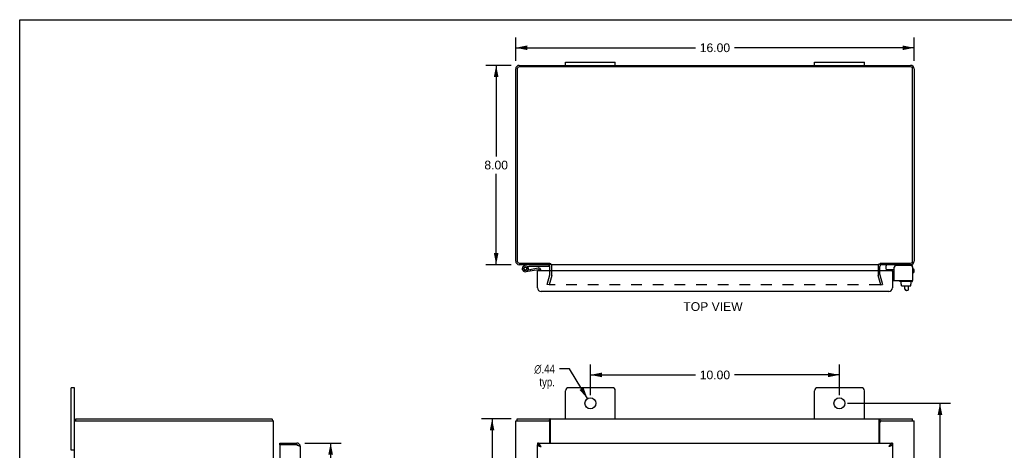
# Model space of a CAD drawing. Header units: inches. Extents: x 0 to 79.1, y 0 to 51.2.
# Tile 3 of 4: x 0 to 39.5, y 33.9 to 51.2. Entities that reach past the tile are written whole.
import ezdxf

# ---------------------------------------------------------------- set-up
doc = ezdxf.new("R2010")
doc.units = ezdxf.units.IN
doc.header["$LTSCALE"] = 4.348837
doc.header["$MEASUREMENT"] = 0
doc.linetypes.add('HIDDEN', pattern=[0.2, 0.1, -0.1])
doc.layers.get('0').update_dxf_attribs({"linetype": 'CONTINUOUS'})
for name, color, linetype in [('DEFAULT_2', 8, 'HIDDEN'), ('DIMENSIONS', 7, 'CONTINUOUS'), ('DOOR_ASSEMBLY', 7, 'CONTINUOUS')]:
    doc.layers.add(name, color=color, linetype=linetype)
doc.styles.get("Standard").update_dxf_attribs({"font": 'arial.ttf'})
doc.styles.add('TEXTSTYLE_1', font='gdt', dxfattribs={"width": 0.8})
doc.dimstyles.new('DIMSTYLE_1', dxfattribs={"dimtxt": 0.348837, "dimasz": 0.465116, "dimexe": 0.09, "dimexo": 0.07, "dimgap": 0.0375, "dimtad": 0, "dimtih": 1, "dimtoh": 1, "dimzin": 4, "dimdsep": 46, "dimtxsty": 'Standard', "dimblk": '_FILLED', "dimblk1": '_FILLED', "dimblk2": '_FILLED', "dimcen": 0.09, "dimazin": 1, "dimtfac": 1, "dimtdec": 3, "dimtofl": 0, "dimtmove": 0, "dimatfit": 3, "dimldrblk": '_FILLED', "dimfxl": 0, "dimtolj": 1, "dimtzin": 4, "dimarcsym": 0})
doc.dimstyles.new('DIMSTYLE_2', dxfattribs={"dimtxt": 0.348837, "dimasz": 0.465116, "dimexe": 0.09, "dimexo": 0.07, "dimgap": 0.09, "dimtad": 0, "dimtih": 1, "dimtoh": 1, "dimzin": 4, "dimdsep": 46, "dimtxsty": 'Standard', "dimblk": '_FILLED', "dimblk1": '_FILLED', "dimblk2": '_FILLED', "dimcen": 0.09, "dimazin": 1, "dimtfac": 1, "dimtdec": 3, "dimtofl": 0, "dimtmove": 0, "dimatfit": 1, "dimldrblk": '_FILLED', "dimfxl": 0, "dimtolj": 1, "dimtzin": 4, "dimarcsym": 0})

# ---------------------------------------------------------------- blocks, each defined once
blk = doc.blocks.new('_FILLED')
at = {"color": 0, "linetype": 'ByBlock'}
blk.add_solid([(0, 0), (-1, 0.2), (-1, -0.2)], dxfattribs=at)
blk = doc.blocks.new('*D1')
at = {"layer": 'DIMENSIONS', "color": 2, "linetype": 'Continuous'}
for p, q in [((19.915, 49.51), (19.915, 50.455)), ((35.915, 49.51), (35.915, 50.455)), ((19.915, 50.036), (27.132, 50.036)), ((35.915, 50.036), (28.699, 50.036))]:
    blk.add_line(p, q, dxfattribs=at)
at = {"layer": 'DIMENSIONS', "color": 2, "linetype": 'Continuous', "xscale": 0.4651162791, "yscale": 0.4651162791, "zscale": 0.4651162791, "rotation": 180}
blk.add_blockref('_FILLED', (19.915, 50.036), dxfattribs=at)
at = {"layer": 'DIMENSIONS', "color": 2, "linetype": 'Continuous', "xscale": 0.4651162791, "yscale": 0.4651162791, "zscale": 0.4651162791}
blk.add_blockref('_FILLED', (35.915, 50.036), dxfattribs=at)
at = {"layer": 'DIMENSIONS', "color": 2, "linetype": 'Continuous', "insert": (27.915, 50.211), "char_height": 0.3488, "width": 1.21899, "attachment_point": 2, "line_spacing_factor": 0.9}
blk.add_mtext('16.00', dxfattribs=at)
blk = doc.blocks.new('*D2')
at = {"layer": 'DIMENSIONS', "color": 2, "linetype": 'Continuous'}
for p, q in [((19.735, 49.33), (18.714, 49.33)), ((19.132, 49.33), (19.132, 45.679)), ((19.132, 41.33), (19.132, 44.981)), ((19.735, 41.33), (18.714, 41.33))]:
    blk.add_line(p, q, dxfattribs=at)
at = {"layer": 'DIMENSIONS', "color": 2, "linetype": 'Continuous', "xscale": 0.4651162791, "yscale": 0.4651162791, "zscale": 0.4651162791}
for p, rotation in [((19.132, 49.33), 90), ((19.132, 41.33), 270)]:
    blk.add_blockref('_FILLED', p, dxfattribs=dict(at, rotation=rotation))
at = {"layer": 'DIMENSIONS', "color": 2, "linetype": 'Continuous', "insert": (19.132, 45.504), "char_height": 0.3488, "width": 0.94796, "attachment_point": 2, "line_spacing_factor": 0.9}
blk.add_mtext('8.00', dxfattribs=at)
blk = doc.blocks.new('*D3')
at = {"layer": 'DIMENSIONS', "color": 2, "linetype": 'Continuous'}
for p, q in [((11.451, 34.174), (12.904, 34.174)), ((12.485, 34.174), (12.485, 25.699)), ((12.485, 16.111), (12.485, 24.478)), ((11.451, 16.111), (12.904, 16.111))]:
    blk.add_line(p, q, dxfattribs=at)
at = {"layer": 'DIMENSIONS', "color": 2, "linetype": 'Continuous', "xscale": 0.4651162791, "yscale": 0.4651162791, "zscale": 0.4651162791}
for p, rotation in [((12.485, 34.174), 90), ((12.485, 16.111), 270)]:
    blk.add_blockref('_FILLED', p, dxfattribs=dict(at, rotation=rotation))
at = {"layer": 'DIMENSIONS', "color": 2, "linetype": 'Continuous', "insert": (12.485, 25.525), "char_height": 0.3488, "width": 1.46019, "attachment_point": 2, "line_spacing_factor": 0.9}
blk.add_mtext('18.06\\PDOOR', dxfattribs=at)
blk = doc.blocks.new('*D6')
at = {"layer": 'DIMENSIONS', "color": 2, "linetype": 'Continuous'}
for p, q in [((22.075, 37.147), (21.668, 37.147)), ((22.802, 35.955), (22.075, 37.147))]:
    blk.add_line(p, q, dxfattribs=at)
at = {"layer": 'DIMENSIONS', "color": 2, "linetype": 'Continuous', "xscale": 0.4651162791, "yscale": 0.4651162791, "zscale": 0.4651162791, "rotation": 301.3742308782}
blk.add_blockref('_FILLED', (22.802, 35.955), dxfattribs=at)
at = {"layer": 'DIMENSIONS', "color": 2, "linetype": 'Continuous', "insert": (21.493, 37.321), "char_height": 0.34884, "width": 1.14204, "attachment_point": 3, "line_spacing_factor": 0.9, "style": 'TEXTSTYLE_1'}
blk.add_mtext('{\\fgdt;n}\\fArial;.44\\Ptyp.', dxfattribs=at)
blk = doc.blocks.new('*D7')
at = {"layer": 'DIMENSIONS', "color": 2, "linetype": 'Continuous'}
for p, q in [((22.915, 36.093), (22.915, 37.327)), ((32.915, 36.093), (32.915, 37.327)), ((22.915, 36.908), (27.132, 36.908)), ((32.915, 36.908), (28.699, 36.908))]:
    blk.add_line(p, q, dxfattribs=at)
at = {"layer": 'DIMENSIONS', "color": 2, "linetype": 'Continuous', "xscale": 0.4651162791, "yscale": 0.4651162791, "zscale": 0.4651162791, "rotation": 180}
blk.add_blockref('_FILLED', (22.915, 36.908), dxfattribs=at)
at = {"layer": 'DIMENSIONS', "color": 2, "linetype": 'Continuous', "xscale": 0.4651162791, "yscale": 0.4651162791, "zscale": 0.4651162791}
blk.add_blockref('_FILLED', (32.915, 36.908), dxfattribs=at)
at = {"layer": 'DIMENSIONS', "color": 2, "linetype": 'Continuous', "insert": (27.915, 37.082), "char_height": 0.3488, "width": 1.21899, "attachment_point": 2, "line_spacing_factor": 0.9}
blk.add_mtext('10.00', dxfattribs=at)
blk = doc.blocks.new('*D8')
at = {"layer": 'DIMENSIONS', "color": 2, "linetype": 'Continuous'}
for p, q in [((33.241, 35.768), (37.369, 35.768)), ((36.951, 35.768), (36.951, 25.523)), ((36.951, 14.58), (36.951, 24.825)), ((33.241, 14.58), (37.369, 14.58))]:
    blk.add_line(p, q, dxfattribs=at)
at = {"layer": 'DIMENSIONS', "color": 2, "linetype": 'Continuous', "xscale": 0.4651162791, "yscale": 0.4651162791, "zscale": 0.4651162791}
for p, rotation in [((36.951, 35.768), 90), ((36.951, 14.58), 270)]:
    blk.add_blockref('_FILLED', p, dxfattribs=dict(at, rotation=rotation))
at = {"layer": 'DIMENSIONS', "color": 2, "linetype": 'Continuous', "insert": (36.951, 25.349), "char_height": 0.3488, "width": 1.21899, "attachment_point": 2, "line_spacing_factor": 0.9}
blk.add_mtext('21.19', dxfattribs=at)
blk = doc.blocks.new('*D9')
at = {"layer": 'DIMENSIONS', "color": 2, "linetype": 'Continuous'}
for p, q in [((19.733, 35.143), (18.549, 35.143)), ((18.968, 35.143), (18.968, 25.492)), ((18.968, 15.143), (18.968, 24.794)), ((19.733, 15.143), (18.549, 15.143))]:
    blk.add_line(p, q, dxfattribs=at)
at = {"layer": 'DIMENSIONS', "color": 2, "linetype": 'Continuous', "xscale": 0.4651162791, "yscale": 0.4651162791, "zscale": 0.4651162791}
for p, rotation in [((18.968, 35.143), 90), ((18.968, 15.143), 270)]:
    blk.add_blockref('_FILLED', p, dxfattribs=dict(at, rotation=rotation))
at = {"layer": 'DIMENSIONS', "color": 2, "linetype": 'Continuous', "insert": (18.968, 25.317), "char_height": 0.3488, "width": 1.21899, "attachment_point": 2, "line_spacing_factor": 0.9}
blk.add_mtext('20.00', dxfattribs=at)

msp = doc.modelspace()

# ---------------------------------------------------------------- linework, layer by layer
at = {"color": 7, "linetype": 'Continuous'}
for p, q in [((0, 0), (0, 51.163)), ((0, 51.163), (79.07, 51.163)), ((21.915, 49.33), (21.915, 49.465)), ((21.915, 49.465), (23.915, 49.465)), ((23.915, 49.33), (23.915, 49.465)), ((31.915, 49.33), (31.915, 49.465)), ((31.915, 49.465), (33.915, 49.465)), ((33.915, 49.33), (33.915, 49.465)), ((21.29, 41.391), (21.29, 41.33)), ((34.791, 41.152), (34.791, 41.29)), ((34.801, 41.142), (35.117, 41.142)), ((35.854, 41.25), (35.854, 41.236)), ((35.04, 40.796), (35.117, 40.796)), ((35.335, 40.662), (35.335, 40.682)), ((35.832, 40.652), (35.345, 40.652)), ((35.387, 40.545), (35.387, 40.652)), ((35.387, 40.545), (35.403, 40.545)), ((35.402, 40.487), (35.402, 40.545)), ((35.403, 40.487), (35.403, 40.545)), ((35.413, 40.477), (35.769, 40.477)), ((35.546, 40.353), (35.546, 40.477)), ((35.686, 40.353), (35.686, 40.477)), ((35.796, 40.545), (35.779, 40.545)), ((35.779, 40.487), (35.779, 40.545)), ((35.78, 40.487), (35.78, 40.545)), ((35.796, 40.545), (35.796, 40.652)), ((35.842, 40.662), (35.842, 40.682)), ((35.626, 40.293), (35.606, 40.293)), ((2.062, 33.893), (2.062, 36.393)), ((2.197, 36.393), (2.062, 36.393)), ((2.26, 35.068), (2.26, 35.143)), ((19.978, 35.068), (19.978, 35.143)), ((21.23, 35.068), (21.287, 35.068)), ((21.287, 35.068), (21.287, 35.143)), ((34.544, 35.068), (34.544, 35.143)), ((34.544, 35.068), (34.6, 35.068)), ((35.852, 35.068), (35.852, 35.143)), ((2.197, 33.893), (2.062, 33.893))]:
    msp.add_line(p, q, dxfattribs=at)
at = {"color": 3, "linetype": 'Continuous'}
for p, q in [((19.915, 41.475), (19.915, 49.185)), ((19.978, 49.187), (19.978, 41.473)), ((35.772, 49.267), (20.058, 49.267)), ((20.06, 49.33), (35.77, 49.33)), ((35.852, 41.473), (35.852, 49.187)), ((35.915, 49.185), (35.915, 41.475)), ((20.058, 41.393), (21.287, 41.393)), ((21.29, 41.33), (20.06, 41.33)), ((21.29, 41.082), (21.29, 41.26)), ((34.513, 41.33), (21.317, 41.33)), ((21.365, 41.082), (21.365, 41.26)), ((34.465, 41.26), (34.465, 41.082)), ((35.77, 41.33), (34.54, 41.33)), ((34.54, 41.082), (34.54, 41.26)), ((34.544, 41.393), (35.772, 41.393)), ((35.117, 40.692), (35.117, 41.236)), ((35.794, 41.296), (35.177, 41.296)), ((35.854, 41.236), (35.854, 40.692)), ((35.04, 40.692), (35.854, 40.692)), ((2.197, 13.893), (2.197, 36.393)), ((23.79, 36.393), (22.04, 36.393)), ((33.79, 36.393), (32.04, 36.393)), ((21.915, 35.143), (21.915, 36.268)), ((23.915, 35.143), (23.915, 36.268)), ((31.915, 35.143), (31.915, 36.268)), ((33.915, 35.143), (33.915, 36.268)), ((2.197, 35.068), (10.197, 35.068)), ((2.26, 35.143), (10.134, 35.143)), ((10.146, 35.12), (10.144, 35.127)), ((10.197, 15.218), (10.197, 35.068)), ((19.915, 15.218), (19.915, 35.068)), ((19.915, 35.068), (21.23, 35.068)), ((19.978, 35.143), (35.852, 35.143)), ((21.29, 34.174), (21.29, 35.008)), ((21.309, 35.116), (21.306, 35.122)), ((21.317, 34.174), (21.317, 35.1)), ((34.513, 34.174), (34.513, 35.1)), ((34.54, 34.174), (34.54, 35.008)), ((34.6, 35.068), (35.915, 35.068)), ((35.915, 25.893), (35.915, 35.068))]:
    msp.add_line(p, q, dxfattribs=at)
for points in [[(10.144, 35.127), (10.144, 35.129), (10.143, 35.131), (10.143, 35.132), (10.142, 35.134), (10.142, 35.135), (10.141, 35.137), (10.14, 35.138), (10.14, 35.139), (10.139, 35.14), (10.138, 35.141), (10.138, 35.141), (10.137, 35.142), (10.136, 35.142), (10.136, 35.143), (10.135, 35.143), (10.134, 35.143)], [(10.155, 35.1), (10.154, 35.101), (10.153, 35.102), (10.153, 35.104), (10.152, 35.105), (10.151, 35.107), (10.15, 35.109), (10.149, 35.111), (10.148, 35.113), (10.148, 35.116), (10.147, 35.118), (10.146, 35.12)], [(21.306, 35.122), (21.305, 35.125), (21.304, 35.127), (21.303, 35.129), (21.302, 35.131), (21.301, 35.132), (21.3, 35.134), (21.299, 35.135), (21.298, 35.137), (21.297, 35.138), (21.296, 35.139), (21.295, 35.14), (21.294, 35.141), (21.293, 35.141), (21.292, 35.142), (21.291, 35.142), (21.29, 35.143), (21.289, 35.143), (21.287, 35.143)], [(21.317, 35.1), (21.317, 35.101), (21.316, 35.102), (21.315, 35.104), (21.314, 35.105), (21.313, 35.107), (21.312, 35.109), (21.311, 35.111), (21.31, 35.113), (21.309, 35.116)], [(34.513, 35.1), (34.514, 35.101), (34.515, 35.102), (34.516, 35.104), (34.517, 35.105), (34.518, 35.107), (34.519, 35.109), (34.52, 35.111), (34.521, 35.113), (34.522, 35.116)], [(34.522, 35.116), (34.525, 35.122), (34.526, 35.125), (34.527, 35.127), (34.528, 35.129), (34.529, 35.131), (34.53, 35.132), (34.531, 35.134), (34.532, 35.135), (34.533, 35.137), (34.534, 35.138), (34.535, 35.139), (34.536, 35.14), (34.537, 35.141), (34.538, 35.141), (34.539, 35.142), (34.54, 35.142), (34.541, 35.143), (34.542, 35.143), (34.544, 35.143)]]:
    msp.add_lwpolyline(points, dxfattribs=at)
at = {"color": 7, "linetype": 'Continuous'}
for points in [[(21.298, 35.06), (21.297, 35.061), (21.296, 35.062), (21.295, 35.064), (21.294, 35.065), (21.293, 35.066), (21.292, 35.066), (21.291, 35.067), (21.29, 35.067), (21.289, 35.068), (21.288, 35.068), (21.287, 35.068)], [(21.317, 35.047), (21.316, 35.047), (21.315, 35.047), (21.314, 35.047), (21.313, 35.047), (21.312, 35.047), (21.311, 35.047), (21.31, 35.048), (21.309, 35.048), (21.308, 35.049), (21.307, 35.05), (21.306, 35.051), (21.305, 35.052), (21.304, 35.053), (21.303, 35.054), (21.302, 35.055), (21.301, 35.056), (21.3, 35.057), (21.298, 35.06)], [(34.513, 35.047), (34.515, 35.047), (34.516, 35.047), (34.517, 35.047), (34.518, 35.047), (34.519, 35.047), (34.52, 35.047), (34.521, 35.048), (34.522, 35.048), (34.523, 35.049), (34.524, 35.05), (34.525, 35.051), (34.526, 35.052), (34.527, 35.053), (34.528, 35.054), (34.529, 35.055), (34.53, 35.056), (34.531, 35.057)], [(34.531, 35.057), (34.533, 35.06), (34.534, 35.061), (34.535, 35.062), (34.536, 35.064), (34.537, 35.065), (34.538, 35.066), (34.539, 35.066), (34.54, 35.067), (34.541, 35.067), (34.542, 35.068), (34.543, 35.068), (34.544, 35.068)]]:
    msp.add_lwpolyline(points, dxfattribs=at)
at = {"color": 3, "linetype": 'Continuous'}
for centre in [(22.915, 35.768), (32.915, 35.768)]:
    msp.add_circle(centre, 0.219, dxfattribs=at)
for centre, radius, start, end in [((20.06, 49.185), 0.145, 90, 180), ((20.058, 49.187), 0.08, 90, 180), ((35.77, 49.185), 0.145, 0, 90), ((35.772, 49.187), 0.08, 0, 90), ((20.06, 41.475), 0.145, 180, 270), ((20.058, 41.473), 0.08, 180, 270), ((21.22, 41.26), 0.07, 0, 84.4576), ((34.61, 41.26), 0.07, 95.5423, 180), ((35.177, 41.236), 0.06, 90, 180), ((35.77, 41.475), 0.145, 270, 360), ((35.772, 41.473), 0.08, 270, 360), ((35.794, 41.236), 0.06, 0, 90), ((22.04, 36.268), 0.125, 90, 180), ((23.79, 36.268), 0.125, 0, 90), ((32.04, 36.268), 0.125, 90, 180), ((33.79, 36.268), 0.125, 0, 90), ((10.052, 34.998), 0.145, 28.8736, 44.6014), ((21.23, 35.008), 0.06, 0, 90), ((34.6, 35.008), 0.06, 90, 180)]:
    msp.add_arc(centre, radius, start, end, dxfattribs=at)
at = {"color": 7, "linetype": 'Continuous'}
for centre, radius, start, end in [((21.22, 41.26), 0.145, 48.0118, 51.2451), ((21.22, 41.26), 0.145, 0, 23.8704), ((34.61, 41.26), 0.145, 156.1296, 180), ((34.61, 41.26), 0.145, 128.7549, 131.964), ((34.831, 41.29), 0.04, 90, 180), ((34.801, 41.152), 0.01, 180, 270), ((35.774, 41.25), 0.08, 0, 90), ((35.345, 40.682), 0.01, 90, 180), ((35.345, 40.662), 0.01, 180, 270), ((35.606, 40.353), 0.06, 180, 270), ((35.626, 40.353), 0.06, 270, 360), ((35.832, 40.682), 0.01, 0, 90), ((35.832, 40.662), 0.01, 270, 360)]:
    msp.add_arc(centre, radius, start, end, dxfattribs=at)
for centre, major_axis, ratio, start_param, end_param in [((35.413, 40.487), (-0.0111, 0), 0.898834, 6.283185, 7.853982), ((35.414, 40.487), (0.0112, 0), 0.889134, -3.141593, -1.570796), ((35.768, 40.487), (0.0114, 0), 0.875492, -1.570796, 0), ((35.769, 40.487), (-0.0113, 0), 0.88616, 7.853982, 9.424778)]:
    msp.add_ellipse(centre, major_axis=major_axis, ratio=ratio, start_param=start_param, end_param=end_param, dxfattribs=at)
at = {"layer": 'DEFAULT_2', "color": 8, "linetype": 'HIDDEN'}
for p, q in [((21.186, 40.537), (21.289, 40.921)), ((21.362, 40.902), (21.259, 40.517)), ((21.29, 40.931), (21.29, 41.082)), ((21.365, 40.931), (21.365, 41.082)), ((34.465, 41.082), (34.465, 40.931)), ((34.572, 40.517), (34.469, 40.902)), ((34.54, 40.931), (34.54, 41.082)), ((34.542, 40.921), (34.645, 40.537)), ((21.259, 40.517), (21.186, 40.537)), ((34.549, 40.517), (21.282, 40.517)), ((34.572, 40.517), (34.645, 40.537))]:
    msp.add_line(p, q, dxfattribs=at)
for points in [[(21.267, 40.535), (21.267, 40.534), (21.267, 40.533), (21.267, 40.532)], [(21.267, 40.532), (21.267, 40.531), (21.267, 40.529), (21.267, 40.528), (21.267, 40.527), (21.268, 40.526), (21.268, 40.525), (21.269, 40.524), (21.27, 40.523), (21.271, 40.522), (21.271, 40.521), (21.272, 40.52), (21.273, 40.52), (21.274, 40.519), (21.276, 40.518)], [(21.282, 40.517), (21.28, 40.517), (21.279, 40.517), (21.278, 40.518), (21.277, 40.518), (21.276, 40.518)], [(34.564, 40.532), (34.564, 40.531), (34.564, 40.529), (34.564, 40.528), (34.563, 40.527), (34.563, 40.526), (34.562, 40.525), (34.562, 40.524), (34.561, 40.523), (34.56, 40.522), (34.559, 40.521), (34.558, 40.52), (34.557, 40.52), (34.556, 40.519), (34.555, 40.518), (34.554, 40.518), (34.553, 40.518), (34.552, 40.517), (34.551, 40.517), (34.549, 40.517)], [(34.564, 40.535), (34.564, 40.534), (34.564, 40.533), (34.564, 40.532)]]:
    msp.add_lwpolyline(points, dxfattribs=at)
for centre, radius, start, end in [((21.22, 41.26), 0.145, 23.8704, 48.0118), ((34.61, 41.26), 0.145, 131.964, 156.1296), ((21.25, 40.931), 0.04, 345, 360), ((21.25, 40.931), 0.115, 345, 360), ((34.58, 40.931), 0.115, 180, 195), ((34.58, 40.931), 0.04, 180, 195)]:
    msp.add_arc(centre, radius, start, end, dxfattribs=at)
at = {"layer": 'DOOR_ASSEMBLY', "color": 7, "linetype": 'Continuous'}
for p, q in [((20.463, 41.33), (20.282, 41.298)), ((20.292, 41.24), (20.463, 41.27)), ((20.328, 41.052), (20.83, 41.141)), ((20.405, 41.248), (20.357, 41.213)), ((20.363, 41.146), (20.362, 41.146)), ((20.42, 41.129), (20.82, 41.2)), ((20.463, 41.27), (21.263, 41.27)), ((20.497, 41.143), (20.507, 41.084)), ((20.729, 41.266), (20.729, 41.27)), ((20.729, 41.266), (20.985, 41.266)), ((20.985, 41.266), (20.985, 41.27)), ((21.263, 41.27), (21.263, 41.315)), ((34.884, 41.082), (34.884, 41.124)), ((34.98, 41.092), (34.98, 41.142)), ((35.854, 41.154), (35.885, 41.154)), ((35.915, 41.044), (35.915, 41.124)), ((20.315, 41.111), (20.325, 41.113)), ((20.806, 41.082), (20.79, 41.082)), ((20.865, 41.082), (20.865, 41.111)), ((20.925, 41.111), (20.925, 41.082)), ((34.959, 41.092), (35.04, 41.092)), ((34.959, 41.092), (34.959, 41.082)), ((35.025, 41.082), (35.04, 41.082)), ((35.04, 41.082), (35.04, 41.092)), ((35.885, 41.014), (35.854, 41.014)), ((10.445, 34.099), (10.445, 34.174)), ((10.461, 34.099), (10.445, 34.099)), ((20.79, 34.174), (20.79, 34.099)), ((20.925, 34.037), (20.925, 34.036)), ((20.935, 34.029), (20.925, 34.037)), ((34.905, 34.035), (34.895, 34.029)), ((35.04, 34.174), (35.04, 34.099))]:
    msp.add_line(p, q, dxfattribs=at)
at = {"layer": 'DOOR_ASSEMBLY', "color": 3, "linetype": 'Continuous'}
for p, q in [((20.79, 40.402), (20.79, 41.082)), ((35.025, 41.082), (20.806, 41.082)), ((35.04, 41.082), (35.04, 40.402)), ((34.895, 40.257), (20.935, 40.257)), ((10.445, 34.174), (11.125, 34.174)), ((10.445, 34.084), (10.445, 33.393)), ((11.125, 34.099), (10.461, 34.099)), ((11.125, 34.099), (11.14, 34.095)), ((11.27, 16.256), (11.27, 34.029)), ((20.79, 34.174), (35.04, 34.174)), ((20.79, 16.186), (20.79, 34.099)), ((20.935, 34.029), (20.925, 34.045)), ((34.911, 34.034), (34.895, 34.029)), ((34.926, 34.039), (34.911, 34.034)), ((35.04, 34.099), (35.04, 16.186))]:
    msp.add_line(p, q, dxfattribs=at)
for points in [[(11.14, 34.095), (11.155, 34.09), (11.163, 34.088), (11.17, 34.085), (11.177, 34.083), (11.184, 34.081), (11.191, 34.078), (11.198, 34.076), (11.204, 34.074), (11.21, 34.071), (11.216, 34.069), (11.222, 34.067), (11.228, 34.064), (11.233, 34.062), (11.238, 34.06), (11.242, 34.057), (11.247, 34.055), (11.251, 34.053), (11.254, 34.05), (11.258, 34.048), (11.261, 34.046), (11.263, 34.043), (11.265, 34.041), (11.267, 34.039), (11.268, 34.036), (11.269, 34.034), (11.27, 34.032), (11.27, 34.029)], [(20.925, 34.045), (20.92, 34.054), (20.915, 34.062), (20.91, 34.069), (20.904, 34.077), (20.899, 34.085), (20.894, 34.092), (20.889, 34.099), (20.884, 34.106), (20.878, 34.113), (20.873, 34.12), (20.868, 34.126), (20.863, 34.132), (20.858, 34.137), (20.853, 34.143), (20.847, 34.147), (20.842, 34.152), (20.837, 34.156), (20.832, 34.16), (20.827, 34.163), (20.822, 34.166), (20.816, 34.169), (20.811, 34.171), (20.806, 34.172), (20.801, 34.173), (20.796, 34.174), (20.79, 34.174)], [(20.79, 34.099), (20.791, 34.097), (20.791, 34.095), (20.792, 34.092), (20.794, 34.09), (20.795, 34.088), (20.798, 34.085), (20.8, 34.083), (20.803, 34.081), (20.806, 34.078), (20.81, 34.076), (20.814, 34.074), (20.818, 34.071), (20.823, 34.069), (20.828, 34.067), (20.833, 34.064), (20.838, 34.062), (20.844, 34.06), (20.85, 34.057), (20.856, 34.055), (20.863, 34.053), (20.87, 34.05), (20.876, 34.048), (20.883, 34.046), (20.891, 34.043), (20.898, 34.041), (20.905, 34.039), (20.913, 34.036), (20.935, 34.029)], [(35.04, 34.174), (35.035, 34.174), (35.03, 34.173), (35.025, 34.172), (35.02, 34.171), (35.015, 34.169), (35.009, 34.166), (35.004, 34.163), (34.999, 34.16), (34.994, 34.156), (34.989, 34.152), (34.983, 34.148), (34.978, 34.143), (34.973, 34.137), (34.968, 34.132), (34.963, 34.126), (34.958, 34.12), (34.952, 34.113), (34.947, 34.106), (34.942, 34.099), (34.937, 34.092), (34.932, 34.085), (34.927, 34.077), (34.921, 34.069), (34.916, 34.062), (34.911, 34.054), (34.906, 34.045), (34.895, 34.029)], [(35.04, 34.099), (35.04, 34.097), (35.04, 34.095), (35.039, 34.092), (35.037, 34.09), (35.036, 34.088), (35.033, 34.085), (35.031, 34.083), (35.028, 34.081), (35.025, 34.078), (35.021, 34.076), (35.017, 34.074), (35.013, 34.071), (35.008, 34.069), (35.003, 34.067), (34.998, 34.064), (34.992, 34.062), (34.987, 34.06), (34.981, 34.057), (34.974, 34.055), (34.968, 34.053), (34.961, 34.05), (34.954, 34.048), (34.947, 34.046), (34.94, 34.043), (34.933, 34.041), (34.926, 34.039)]]:
    msp.add_lwpolyline(points, dxfattribs=at)
at = {"layer": 'DOOR_ASSEMBLY', "color": 7, "linetype": 'Continuous'}
for points in [[(20.884, 34.066), (20.878, 34.07), (20.873, 34.073), (20.868, 34.076), (20.863, 34.079), (20.858, 34.081), (20.853, 34.084), (20.847, 34.086), (20.842, 34.089), (20.837, 34.091), (20.832, 34.092), (20.827, 34.094), (20.822, 34.095), (20.816, 34.097), (20.811, 34.097), (20.806, 34.098), (20.801, 34.099), (20.796, 34.099), (20.79, 34.099)], [(20.883, 34.067), (20.886, 34.064), (20.889, 34.061), (20.893, 34.058), (20.897, 34.055), (20.9, 34.053), (20.904, 34.05), (20.909, 34.047), (20.913, 34.044), (20.917, 34.041), (20.922, 34.038), (20.926, 34.035), (20.935, 34.029)], [(20.925, 34.037), (20.92, 34.041), (20.915, 34.045), (20.91, 34.049), (20.904, 34.052), (20.899, 34.056), (20.894, 34.06), (20.889, 34.063), (20.884, 34.066)], [(34.952, 34.07), (34.947, 34.066), (34.942, 34.063), (34.937, 34.06), (34.932, 34.056), (34.927, 34.052), (34.921, 34.049), (34.916, 34.045), (34.911, 34.041), (34.906, 34.037), (34.895, 34.029)], [(34.948, 34.067), (34.945, 34.064), (34.942, 34.061), (34.938, 34.058), (34.934, 34.055), (34.93, 34.053), (34.926, 34.05), (34.922, 34.047), (34.918, 34.044), (34.914, 34.041), (34.909, 34.038), (34.905, 34.035)], [(35.04, 34.099), (35.035, 34.099), (35.03, 34.099), (35.025, 34.098), (35.02, 34.097), (35.015, 34.097), (35.009, 34.095), (35.004, 34.094), (34.999, 34.092), (34.994, 34.091), (34.989, 34.089), (34.983, 34.086), (34.978, 34.084), (34.973, 34.081), (34.968, 34.079), (34.963, 34.076), (34.958, 34.073), (34.952, 34.07)]]:
    msp.add_lwpolyline(points, dxfattribs=at)
msp.add_circle((20.303, 41.175), 0.0625, dxfattribs=at)
for centre, radius, start, end in [((20.303, 41.175), 0.125, 100, 41.8251), ((20.303, 41.175), 0.0659, 100.0038, 35.4784), ((20.303, 41.175), 0.065, 334.1884, 280), ((20.835, 41.111), 0.09, 0, 100), ((20.835, 41.111), 0.03, 0, 100), ((34.914, 41.124), 0.03, 143.0713, 180), ((35.885, 41.124), 0.03, 0, 90), ((35.885, 41.044), 0.03, 270, 360), ((11.125, 34.029), 0.07, 55.463, 90)]:
    msp.add_arc(centre, radius, start, end, dxfattribs=at)
at = {"layer": 'DOOR_ASSEMBLY', "color": 3, "linetype": 'Continuous'}
for centre, radius, start, end in [((20.806, 41.066), 0.0156, 90, 180), ((35.025, 41.066), 0.0156, 0, 90), ((20.935, 40.402), 0.145, 180, 270), ((34.895, 40.402), 0.145, 270, 360), ((10.461, 34.084), 0.0156, 90, 180), ((11.125, 34.029), 0.145, 0, 90)]:
    msp.add_arc(centre, radius, start, end, dxfattribs=at)

# ---------------------------------------------------------------- texts
at = {"layer": 'DIMENSIONS', "color": 2, "linetype": 'Continuous', "insert": (27.838, 39.826), "char_height": 0.3488, "width": 2.37702, "attachment_point": 2, "line_spacing_factor": 0.9}
msp.add_mtext('TOP VIEW', dxfattribs=at)

# ---------------------------------------------------------------- dimensions: what is measured, and where the dimension line sits
at = {"layer": 'DIMENSIONS', "color": 2, "linetype": 'Continuous'}
for base, p1, p2, picture, middle in [((35.915, 50.036), (19.915, 49.44), (35.915, 49.44), '*D1', (27.93, 50.034)), ((32.915, 36.908), (22.915, 36.023), (32.915, 36.023), '*D7', (27.93, 36.906))]:
    dim = msp.add_linear_dim(base=base, p1=p1, p2=p2, dimstyle='DIMSTYLE_1', dxfattribs=at)
    dim.commit()
    dim.dimension.update_dxf_attribs({"geometry": picture, "text_midpoint": middle, "dimtype": 160})
for base, p1, p2, picture, middle in [((19.132, 41.33), (19.805, 49.33), (19.805, 41.33), '*D2', (19.13, 45.328)), ((36.951, 14.58), (33.171, 35.768), (33.171, 14.58), '*D8', (36.946, 25.172)), ((18.968, 15.143), (19.803, 35.143), (19.803, 15.143), '*D9', (18.963, 25.141))]:
    dim = msp.add_linear_dim(base=base, p1=p1, p2=p2, angle=270, dimstyle='DIMSTYLE_1', dxfattribs=at)
    dim.commit()
    dim.dimension.update_dxf_attribs({"geometry": picture, "text_midpoint": middle, "dimtype": 160})
dim = msp.add_diameter_dim_2p(p1=(22.802, 35.955), p2=(23.029, 35.581), text='%%c<>\\Ptyp.', dimstyle='DIMSTYLE_2', override={"dimpost": '<>'}, dxfattribs=at)
dim.commit()
dim.dimension.update_dxf_attribs({"geometry": '*D6', "text_midpoint": (20.922, 36.885), "dimtype": 163})
dim = msp.add_linear_dim(base=(12.485, 16.111), p1=(11.381, 34.174), p2=(11.381, 16.111), angle=270, text='<>\\PDOOR', dimstyle='DIMSTYLE_1', dxfattribs=at)
dim.commit()
dim.dimension.update_dxf_attribs({"geometry": '*D3', "text_midpoint": (12.485, 25.089), "dimtype": 160})

doc.saveas('drawing.dxf')
